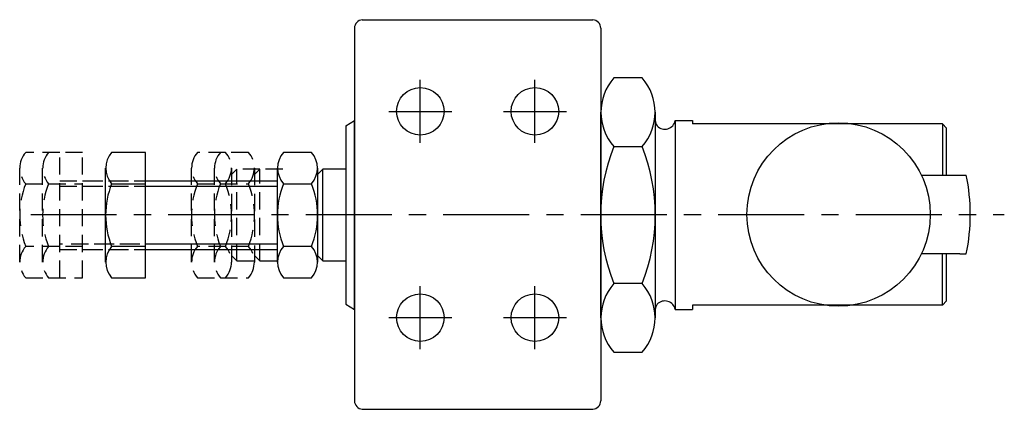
# Model space of a CAD drawing. Extents: x -208 to -36, y 64 to 132.
import ezdxf

# ---------------------------------------------------------------- set-up
doc = ezdxf.new("R2010")
doc.units = 0
doc.header["$LTSCALE"] = 12
doc.linetypes.add('CENTER', pattern=[2, 1.25, -0.25, 0.25, -0.25])
doc.linetypes.add('HIDDEN', pattern=[0.375, 0.25, -0.125])
doc.layers.get('0').update_dxf_attribs({"linetype": 'CONTINUOUS'})
doc.layers.add('BRAUER-1', color=1, linetype='CENTER')
doc.layers.add('BRAUER-2', color=4, linetype='HIDDEN')

msp = doc.modelspace()

# ---------------------------------------------------------------- linework, layer by layer
for p, q in [((-148.344424, 131.644999), (-108.094424, 131.644999)), ((-149.719423, 130.175004), (-149.719428, 65.11511)), ((-106.719423, 130.175001), (-106.719429, 65.114883)), ((-99.5091, 121.469984), (-104.432805, 121.469984)), ((-106.722503, 79.601234), (-106.722502, 115.488734)), ((-97.219403, 115.488734), (-97.219403, 79.601234)), ((-151.219424, 113.10212), (-149.719424, 114.044977)), ((-149.719424, 81.044991), (-149.719424, 114.044977)), ((-93.719424, 114.044977), (-93.719424, 81.044991)), ((-93.719424, 114.044977), (-90.719424, 114.044977)), ((-90.719424, 114.044977), (-90.719424, 113.457189)), ((-47.088806, 113.457189), (-90.719424, 113.457189)), ((-47.088806, 113.457189), (-47.088806, 104.519999)), ((-46.362325, 112.730707), (-47.088806, 113.457189)), ((-151.219424, 113.10212), (-151.219424, 81.987847)), ((-46.362325, 104.519999), (-46.362325, 112.730707)), ((-186.16228, 108.486127), (-192.097405, 108.486127)), ((-186.162281, 86.598127), (-186.16228, 108.486127)), ((-157.209656, 108.488984), (-162.114906, 108.488984)), ((-104.432805, 109.507484), (-99.5091, 109.507484)), ((-193.144781, 89.334127), (-193.14478, 105.750127)), ((-163.162281, 89.336984), (-163.162281, 105.752984)), ((-156.162281, 105.752984), (-156.162281, 89.336984)), ((-155.219424, 105.544984), (-156.162281, 104.602127)), ((-155.219424, 89.544984), (-155.219424, 105.544984)), ((-151.219424, 105.544984), (-155.219424, 105.544984)), ((-186.162281, 103.542127), (-163.162281, 103.542127)), ((-50.771817, 104.519999), (-42.926002, 104.519999)), ((-192.097406, 103.014127), (-186.162281, 103.014127)), ((-186.162281, 102.602127), (-163.162281, 102.602127)), ((-162.114906, 103.016984), (-157.209656, 103.016984)), ((-186.162281, 92.070127), (-192.097406, 92.070127)), ((-163.162281, 92.482127), (-186.162281, 92.482127)), ((-186.162281, 91.542127), (-163.162281, 91.542127)), ((-157.209656, 92.072984), (-162.114906, 92.072984)), ((-156.162281, 90.487841), (-155.219424, 89.544984)), ((-155.219424, 89.544984), (-151.219424, 89.544984)), ((-44.02736, 90.769999), (-50.771817, 90.769999)), ((-47.088805, 81.832811), (-47.088805, 90.769999)), ((-46.362325, 82.559291), (-46.362325, 90.769999)), ((-44.02736, 90.769999), (-42.926002, 90.769999)), ((-192.097406, 86.598127), (-186.162281, 86.598127)), ((-162.114906, 86.600984), (-157.209656, 86.600984)), ((-99.5091, 85.582484), (-104.432805, 85.582484)), ((-47.088805, 81.832811), (-46.362325, 82.559291)), ((-151.219424, 81.987847), (-149.719424, 81.044991)), ((-93.719424, 81.044991), (-90.719424, 81.044991)), ((-47.088805, 81.832811), (-90.719424, 81.832811)), ((-90.719424, 81.832811), (-90.719424, 81.044991)), ((-104.432805, 73.619984), (-99.5091, 73.619984)), ((-148.344424, 63.644999), (-108.094424, 63.644999))]:
    msp.add_line(p, q)
for centre, radius in [((-138.219424, 115.644999), 4.15), ((-118.219424, 115.644999), 4.15), ((-65.21946, 97.644999), 16), ((-138.219424, 79.644999), 4.15), ((-118.219424, 79.644999), 4.15)]:
    msp.add_circle(centre, radius)
for centre, radius, start, end in [((-148.167257, 130.101213), 1.553919, 96.546706, 177.279099), ((-108.271486, 130.10131), 1.553811, 2.717489, 83.456763), ((-97.688714, 115.488734), 9.014328, 138.430581, 221.569419), ((-106.253191, 115.488734), 9.014328, 318.430583, 41.569417), ((-95.716324, 114.044977), 1.5, 179.999978, 218.944786), ((-95.547443, 114.399797), 1.862136, 224.176866, 349.01542), ((-188.95528, 105.750127), 4.166371, 138.952333, 221.047664), ((-158.97278, 105.752984), 4.166371, 138.952339, 221.047661), ((-160.351781, 105.752984), 4.166371, 318.952339, 41.047661), ((-74.842268, 97.544983), 31.917101, 157.988103, 202.011897), ((-129.53178, 97.544983), 32.318149, 338.275253, 21.724747), ((-76.391801, 97.644999), 34.16468, 348.391034, 11.608966), ((-178.306968, 97.542127), 14.836406, 158.356983, 201.643014), ((-148.324468, 97.544984), 14.836406, 158.356983, 201.643014), ((-171.000093, 97.544984), 14.836406, 338.356989, 21.643014), ((-188.955281, 89.334127), 4.166371, 138.952333, 221.047664), ((-158.972781, 89.336984), 4.166371, 138.952339, 221.047661), ((-160.351781, 89.336984), 4.166371, 318.952336, 41.047664), ((-97.688714, 79.601234), 9.014328, 138.430581, 221.569419), ((-106.253191, 79.601234), 9.014328, 318.430583, 41.569417), ((-95.547443, 80.69017), 1.862136, 10.98458, 135.823134), ((-95.716324, 81.044991), 1.5, 141.055214, 180.000022), ((-148.167257, 65.188786), 1.553919, 182.717576, 263.453294), ((-108.271486, 65.188689), 1.553811, 276.543237, 357.282511)]:
    msp.add_arc(centre, radius, start, end)
at = {"layer": 'BRAUER-1'}
for p, q in [((-138.219424, 110.144999), (-138.219424, 121.144999)), ((-118.219424, 110.144999), (-118.219424, 121.144999)), ((-143.719424, 115.644999), (-132.719424, 115.644999)), ((-123.719424, 115.644999), (-112.719424, 115.644999)), ((-206.219424, 97.644999), (-36.291015, 97.644999)), ((-138.219424, 74.144999), (-138.219424, 85.144999)), ((-118.219424, 74.144999), (-118.219424, 85.144999)), ((-143.719424, 79.644999), (-132.719424, 79.644999)), ((-123.719424, 79.644999), (-112.719424, 79.644999))]:
    msp.add_line(p, q, dxfattribs=at)
at = {"layer": 'BRAUER-2'}
for p, q in [((-201.16228, 108.486127), (-207.097405, 108.486127)), ((-197.16228, 108.486127), (-203.097405, 108.486127)), ((-201.162281, 86.598127), (-201.16228, 108.486127)), ((-197.162281, 86.598127), (-197.16228, 108.486127)), ((-172.209656, 108.488984), (-177.114906, 108.488984)), ((-168.209656, 108.488984), (-173.114906, 108.488984)), ((-208.144781, 89.334127), (-208.14478, 105.750127)), ((-204.144781, 89.334127), (-204.14478, 105.750127)), ((-178.162281, 89.336984), (-178.162281, 105.752984)), ((-174.162281, 89.336984), (-174.162281, 105.752984)), ((-171.162281, 105.752984), (-171.162281, 89.336984)), ((-170.219424, 105.544984), (-171.162281, 104.602127)), ((-170.219424, 89.544984), (-170.219424, 105.544984)), ((-166.219424, 105.544984), (-170.219424, 105.544984)), ((-167.162281, 105.752984), (-167.162281, 89.336984)), ((-166.219424, 105.544984), (-167.162281, 104.602127)), ((-166.219424, 89.544984), (-166.219424, 105.544984)), ((-162.219424, 105.544984), (-166.219424, 105.544984)), ((-201.162281, 103.542127), (-178.162281, 103.542127)), ((-197.162281, 103.542127), (-174.162281, 103.542127)), ((-207.097406, 103.014127), (-201.162281, 103.014127)), ((-203.097406, 103.014127), (-197.162281, 103.014127)), ((-201.162281, 102.602127), (-178.162281, 102.602127)), ((-197.162281, 102.602127), (-174.162281, 102.602127)), ((-177.114906, 103.016984), (-172.209656, 103.016984)), ((-173.114906, 103.016984), (-168.209656, 103.016984)), ((-201.162281, 92.070127), (-207.097406, 92.070127)), ((-197.162281, 92.070127), (-203.097406, 92.070127)), ((-178.162281, 92.482127), (-201.162281, 92.482127)), ((-201.162281, 91.542127), (-178.162281, 91.542127)), ((-174.162281, 92.482127), (-197.162281, 92.482127)), ((-197.162281, 91.542127), (-174.162281, 91.542127)), ((-172.209656, 92.072984), (-177.114906, 92.072984)), ((-168.209656, 92.072984), (-173.114906, 92.072984)), ((-171.162281, 90.487841), (-170.219424, 89.544984)), ((-170.219424, 89.544984), (-166.219424, 89.544984)), ((-167.162281, 90.487841), (-166.219424, 89.544984)), ((-166.219424, 89.544984), (-162.219424, 89.544984)), ((-207.097406, 86.598127), (-201.162281, 86.598127)), ((-203.097406, 86.598127), (-197.162281, 86.598127)), ((-177.114906, 86.600984), (-172.209656, 86.600984)), ((-173.114906, 86.600984), (-168.209656, 86.600984))]:
    msp.add_line(p, q, dxfattribs=at)
for centre, radius, start, end in [((-203.95528, 105.750127), 4.166371, 138.952333, 221.047664), ((-199.95528, 105.750127), 4.166371, 138.952333, 221.047664), ((-173.97278, 105.752984), 4.166371, 138.952339, 221.047661), ((-169.97278, 105.752984), 4.166371, 138.952339, 221.047661), ((-175.351781, 105.752984), 4.166371, 318.952339, 41.047661), ((-171.351781, 105.752984), 4.166371, 318.952339, 41.047661), ((-193.306968, 97.542127), 14.836406, 158.356983, 201.643014), ((-189.306968, 97.542127), 14.836406, 158.356983, 201.643014), ((-163.324468, 97.544984), 14.836406, 158.356983, 201.643014), ((-159.324468, 97.544984), 14.836406, 158.356983, 201.643014), ((-186.000093, 97.544984), 14.836406, 338.356989, 21.643014), ((-182.000093, 97.544984), 14.836406, 338.356989, 21.643014), ((-203.955281, 89.334127), 4.166371, 138.952333, 221.047664), ((-199.955281, 89.334127), 4.166371, 138.952333, 221.047664), ((-173.972781, 89.336984), 4.166371, 138.952339, 221.047661), ((-169.972781, 89.336984), 4.166371, 138.952339, 221.047661), ((-175.351781, 89.336984), 4.166371, 318.952336, 41.047664), ((-171.351781, 89.336984), 4.166371, 318.952336, 41.047664)]:
    msp.add_arc(centre, radius, start, end, dxfattribs=at)

doc.saveas('drawing.dxf')
